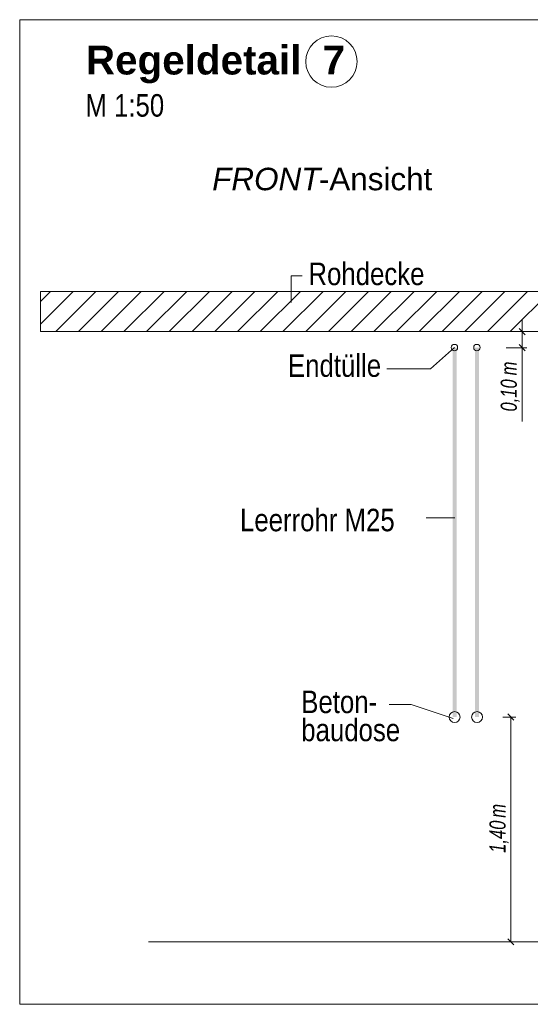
# Model space of a CAD drawing. Extents: x -620 to 300, y 62 to 1112.
# Tile 123 of 256: x 122 to 153, y 618 to 679. Entities that reach past the tile are written whole.
import ezdxf
from ezdxf.lldxf.tags import DXFTag

# ---------------------------------------------------------------- set-up
doc = ezdxf.new("R2010")
doc.units = 0
doc.layers.get('0').update_dxf_attribs({"lineweight": 13})
for name, color, linetype, lineweight, true_color in [('E_Aussparung Bemaßung-A06GA1MX8I', 5, 'Continuous', 9, 0x0000ff), ('E_Betonbaudose', 1, 'Continuous', 13, 0xff0000), ('E_Detail_Beschriftung', 7, 'Continuous', 13, 0x009900), ('E_Detail_Wandschraffur', 7, 'Continuous', 5, 0xc0c0c0), ('E_Leerrohr Beschriftung', 1, 'Continuous', 9, 0xff0000)]:
    doc.layers.add(name, color=color, linetype=linetype, lineweight=lineweight, true_color=true_color)
doc.layers.add('E_Detail_Linie_Text_Bem', color=7, linetype='Continuous', lineweight=13)
doc.styles.get("Standard").update_dxf_attribs({"font": 'ARIALN.TTF'})
tags = doc.linetypes.add('fein_strichliert', pattern=[4, 1, -2, 1]).pattern_tags.tags
tags[8:9] = [DXFTag(74, 4), DXFTag(75, 0), DXFTag(340, '0'), DXFTag(46, 0.0), DXFTag(50, 0.0), DXFTag(44, 0.0), DXFTag(45, 0.0)]
tags[6:7] = [DXFTag(74, 4), DXFTag(75, 0), DXFTag(340, '0'), DXFTag(46, 0.0), DXFTag(50, 0.0), DXFTag(44, 0.0), DXFTag(45, 0.0)]
tags[4:5] = [DXFTag(74, 4), DXFTag(75, 0), DXFTag(340, '0'), DXFTag(46, 0.0), DXFTag(50, 0.0), DXFTag(44, 0.0), DXFTag(45, 0.0)]
tags = doc.linetypes.add('fein_strichliert-A06GA1N18I', pattern=[4, 1, -2, 1]).pattern_tags.tags
tags[8:9] = [DXFTag(74, 4), DXFTag(75, 0), DXFTag(340, '0'), DXFTag(46, 0.0), DXFTag(50, 0.0), DXFTag(44, 0.0), DXFTag(45, 0.0)]
tags[6:7] = [DXFTag(74, 4), DXFTag(75, 0), DXFTag(340, '0'), DXFTag(46, 0.0), DXFTag(50, 0.0), DXFTag(44, 0.0), DXFTag(45, 0.0)]
tags[4:5] = [DXFTag(74, 4), DXFTag(75, 0), DXFTag(340, '0'), DXFTag(46, 0.0), DXFTag(50, 0.0), DXFTag(44, 0.0), DXFTag(45, 0.0)]

# ---------------------------------------------------------------- blocks, each defined once
blk = doc.blocks.new('Referenz-A06GA1N48I')
at = {"layer": 'E_Aussparung Bemaßung-A06GA1MX8I', "linetype": 'Continuous', "ltscale": 0.13}
for p, q in [((152.844, 660.23), (152.844, 653.875)), ((153.144, 659.466), (151.844, 659.466)), ((152.653, 659.657), (153.035, 659.275)), ((152.653, 658.657), (153.035, 658.275)), ((153.144, 658.466), (151.844, 658.466)), ((152.444, 635.466), (151.644, 635.466)), ((152.335, 635.275), (151.953, 635.657)), ((152.144, 635.466), (152.144, 621.466)), ((152.444, 621.466), (151.644, 621.466)), ((152.335, 621.275), (151.953, 621.657))]:
    blk.add_line(p, q, dxfattribs=at)
at = {"layer": 'E_Betonbaudose', "linetype": 'Continuous', "ltscale": 0.13}
for centre, radius in [((148.63, 658.476), 0.2), ((150.03, 658.476), 0.2), ((148.639, 635.466), 0.34), ((150.039, 635.466), 0.34)]:
    blk.add_circle(centre, radius, dxfattribs=at)
at = {"layer": 'E_Detail_Linie_Text_Bem', "linetype": 'fein_strichliert-A06GA1N18I', "ltscale": 0.65}
for p, q in [((184.348, 678.893), (121.578, 678.893)), ((121.578, 678.893), (121.578, 617.577)), ((121.578, 617.577), (181.322, 617.577))]:
    blk.add_line(p, q, dxfattribs=at)
at = {"layer": 'E_Detail_Linie_Text_Bem', "color": 0, "linetype": 'Continuous', "ltscale": 0.13}
for p, q in [((138.469, 661.286), (138.469, 662.934)), ((138.469, 662.934), (139.156, 662.934)), ((147.142, 657.158), (148.63, 658.476)), ((147.142, 657.158), (144.421, 657.158)), ((146.874, 647.88), (148.659, 647.88)), ((145.938, 636.246), (144.569, 636.246)), ((145.938, 636.246), (148.549, 635.373))]:
    blk.add_line(p, q, dxfattribs=at)
at = {"layer": 'E_Detail_Linie_Text_Bem', "linetype": 'Continuous', "ltscale": 0.13}
for p, q in [((174.195, 661.966), (122.868, 661.966)), ((122.868, 661.966), (122.868, 659.466)), ((122.868, 659.466), (133.26, 659.466)), ((122.868, 659.466), (171.695, 659.466)), ((133.26, 659.466), (174.195, 659.466)), ((129.594, 621.466), (166.607, 621.466))]:
    blk.add_line(p, q, dxfattribs=at)
for points in [[(148.764, 658.467), (148.764, 635.466), (148.514, 658.466), (148.514, 635.466)], [(150.164, 658.467), (150.164, 635.466), (149.914, 658.466), (149.914, 635.466)]]:
    blk.add_solid(points, dxfattribs=at)
at = {"layer": 'E_Detail_Wandschraffur', "linetype": 'fein_strichliert', "ltscale": 0.13}
for p, q in [((122.868, 659.931), (124.903, 661.966)), ((125.232, 659.466), (127.732, 661.966)), ((128.06, 659.466), (130.56, 661.966)), ((130.889, 659.466), (133.389, 661.966)), ((133.717, 659.466), (136.217, 661.966)), ((136.545, 659.466), (139.045, 661.966)), ((139.374, 659.466), (141.874, 661.966)), ((142.202, 659.466), (144.702, 661.966)), ((145.031, 659.466), (147.531, 661.966)), ((147.859, 659.466), (150.359, 661.966)), ((150.688, 659.466), (153.188, 661.966))]:
    blk.add_line(p, q, dxfattribs=at)
at = {"layer": 'E_Detail_Wandschraffur', "linetype": 'ByBlock', "ltscale": 0.13}
for p, q in [((122.868, 661.345), (123.489, 661.966)), ((123.817, 659.466), (126.317, 661.966)), ((126.646, 659.466), (129.146, 661.966)), ((129.474, 659.466), (131.974, 661.966)), ((132.303, 659.466), (134.803, 661.966)), ((135.131, 659.466), (137.631, 661.966)), ((137.96, 659.466), (140.46, 661.966)), ((140.788, 659.466), (143.288, 661.966)), ((143.616, 659.466), (146.116, 661.966)), ((146.445, 659.466), (148.945, 661.966)), ((149.273, 659.466), (151.773, 661.966)), ((152.102, 659.466), (154.602, 661.966))]:
    blk.add_line(p, q, dxfattribs=at)
at = {"layer": 'E_Leerrohr Beschriftung', "linetype": 'Continuous', "ltscale": 0.13}
blk.add_circle((140.977, 676.286), 1.6, dxfattribs=at)
at = {"layer": 'E_Aussparung Bemaßung-A06GA1MX8I', "linetype": 'Continuous', "ltscale": 0.13, "char_height": 1, "attachment_point": 1, "rotation": 90}
for s, insert in [('{\\W0.9;\\fArial Narrow|b0|i1;m}', (151.511, 656.743)), ('{\\W0.9;\\fArial Narrow|b0|i1;0,10 }', (151.511, 654.491)), ('{\\W0.9;\\fArial Narrow|b0|i1;m}', (150.811, 629.195)), ('{\\W0.9;\\fArial Narrow|b0|i1;1,40 }', (150.811, 627.011))]:
    blk.add_mtext(s, dxfattribs=dict(at, insert=insert))
at = {"layer": 'E_Detail_Beschriftung', "color": 1, "linetype": 'Continuous', "lineweight": 35, "ltscale": 0.35, "true_color": 0xff0000, "char_height": 1.8, "attachment_point": 1}
for s, insert in [('{\\fArial|b1|i0;Regeldetail}', (125.696, 677.281)), ('{\\fArial|b1|i0;7}', (140.425, 677.281))]:
    blk.add_mtext(s, dxfattribs=dict(at, insert=insert))
at = {"layer": 'E_Detail_Beschriftung', "linetype": 'Continuous', "ltscale": 0.13, "char_height": 1.4, "attachment_point": 1}
for s, insert in [('{\\fArial Narrow;M 1:50}', (125.666, 674.257)), ('{\\fArial Narrow;Rohdecke}', (139.546, 663.764)), ('{\\fArial Narrow;Endtülle}', (138.273, 658.052)), ('{\\fArial Narrow;Leerrohr M25}', (135.288, 648.435)), ('{\\fArial Narrow;Beton-}', (139.099, 637.112)), ('{\\fArial Narrow;baudose}', (139.099, 635.362))]:
    blk.add_mtext(s, dxfattribs=dict(at, insert=insert))
at = {"layer": 'E_Detail_Beschriftung', "linetype": 'Continuous', "lineweight": -2, "ltscale": 0.25, "char_height": 1.4, "attachment_point": 1}
for s, insert in [('{\\fArial|b0|i1;FRONT}', (133.556, 669.672)), ('{\\fArial;-Ansicht}', (140.192, 669.672))]:
    blk.add_mtext(s, dxfattribs=dict(at, insert=insert))

msp = doc.modelspace()

# ---------------------------------------------------------------- block references
at = {"color": 8, "lineweight": 25, "ltscale": 0.25, "true_color": 0x808080}
msp.add_blockref('Referenz-A06GA1N48I', (0, 0), dxfattribs=at)

doc.saveas('drawing.dxf')
